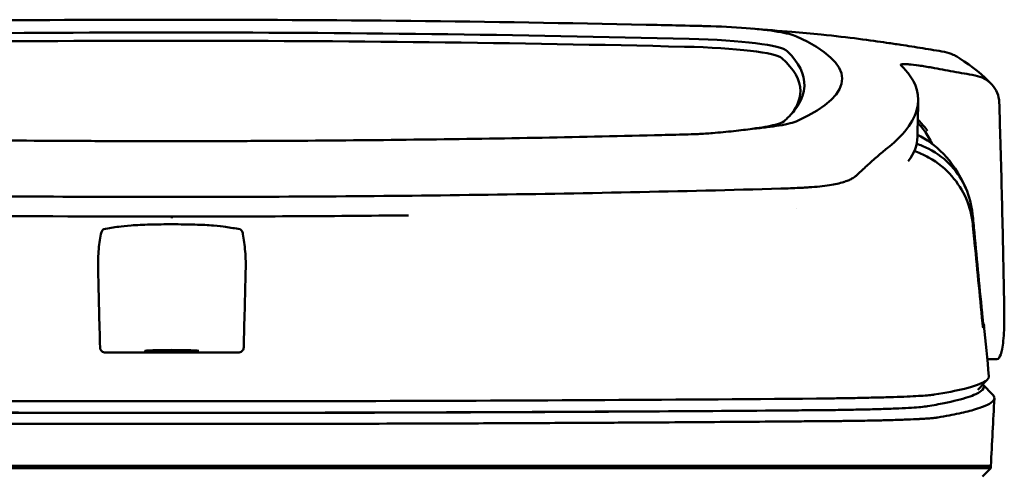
# Model space of a CAD drawing. Header units: millimetres. Extents: x 173 to 373, y 81 to 371.
# Tile 8 of 8: x 259 to 353, y 328 to 371. Entities that reach past the tile are written whole.
import ezdxf

# ---------------------------------------------------------------- set-up
doc = ezdxf.new("R2010")
doc.units = ezdxf.units.MM
doc.layers.add('Visible (ISO)', color=7, linetype='Continuous', lineweight=50)

msp = doc.modelspace()

# ---------------------------------------------------------------- linework, layer by layer
at = {"layer": 'Visible (ISO)'}
for p, q in [((273.127, 371.137), (273.368, 371.137)), ((273.609, 371.137), (273.368, 371.137)), ((318.673, 370.659), (318.665, 370.659)), ((319.482, 360.124), (319.474, 360.124)), ((333.294, 355.108), (333.284, 355.107)), ((352.069, 338.77), (351.189, 338.77)), ((350.779, 336.376), (351.716, 335.39)), ((211.807, 328.6), (273.45, 328.6)), ((273.45, 328.6), (335.094, 328.6)), ((335.183, 328.6), (335.094, 328.6)), ((335.183, 328.6), (346.148, 328.6)), ((346.172, 328.6), (346.148, 328.6)), ((346.172, 328.6), (351.522, 328.6)), ((351.522, 328.399), (351.522, 328.6)), ((351.522, 328.399), (350.718, 327.594))]:
    msp.add_line(p, q, dxfattribs=at)
for centre, major_axis, ratio, start_param, end_param in [((273.196, 341.912), (250.217, -0.007), 0.116796, 1.571075, 1.752137), ((273.54, 341.912), (250.217, 0.007), 0.116796, 1.389456, 1.570517), ((273.351, 344.903), (225.492, 0.002), 0.110939, 1.570719, 1.791596), ((273.385, 344.903), (225.492, -0.002), 0.110939, 1.349997, 1.570873), ((218.833, 316.577), (491.039, 0), 0.112496, 1.354332, 1.357413), ((321.917, 369.229), (11.395, 0.001), 0.116501, 0.614123, 1.36031), ((321.733, 369.204), (11.62, 0.008), 0.117057, 0.249938, 0.614067), ((273.373, 344.872), (-227.223, 0), 0.106767, 4.71241, 4.92951), ((273.363, 344.872), (227.223, 0), 0.106767, 1.353676, 1.570775), ((320.128, 367.983), (12.06, 0.005), 0.112737, 0.11229, 1.349826), ((196.423, 365.526), (140.93, -0.029), 0.116446, 6.036732, 6.532603), ((319.735, 367.316), (11.958, 0), 0.106769, 0.116759, 1.353619), ((85.856, 365.33), (247.896, -0.399), 0.112494, 6.278818, 6.39844), ((87.103, 364.33), (246.265, 0), 0.106767, 0.000001, 0.119511), ((16.379, 318.283), (328.583, 44.868), 0.123507, 0.082944, 0.095023), ((-1309.236, 324.579), (1662.18, -0.149), 0.85466, 0.02543, 0.027339), ((321.615, 361.847), (11.832, -0.02), 0.1161, 5.67706, 6.03839), ((338.589, 356.295), (8, 0), 0.941628, 0.410478, 0.600203), ((88.926, 360.024), (255.609, 0), 0.112496, 6.200345, 6.281111), ((331.493, 356.628), (7.019, -0.248), 0.209962, 5.741321, 5.773176), ((273.365, 389.625), (250.111, 0.001), 0.14148, 4.711093, 4.712399), ((273.371, 389.625), (250.111, -0.001), 0.14148, 4.712379, 4.713685), ((90.952, 342), (259.925, 0), 0.034069, 6.257756, 6.307803), ((273.451, 348.066), (253.534, 0), 0.034107, 4.687384, 4.712389), ((273.451, 348.066), (-253.534, 0), 0.034107, 1.570796, 1.595801), ((217.3, 383.019), (131.694, -46.074), 0.097566, 6.101307, 6.105634), ((331.109, 334.748), (-15.81, -0.255), 0.013999, 4.418519, 4.469043), ((341.779, 334.327), (4.065, 0.085), 0.066213, 5.851345, 5.864487), ((333.767, 334.066), (8.723, 0.051), 0.01813, 4.865307, 4.874761), ((334.019, 334.178), (9.376, -0.134), 0.138927, 4.85562, 4.864897), ((342.324, 334.263), (4.539, -0.85), 0.14797, 5.883025, 5.89552)]:
    msp.add_ellipse(centre, major_axis=major_axis, ratio=ratio, start_param=start_param, end_param=end_param, dxfattribs=at)
msp.add_ellipse((273.45, 339.567), major_axis=(2.575, 0), ratio=0.034053, dxfattribs=at)
for points, knots in [([(318.673, 370.659), (319.615, 370.638), (320.553, 370.617), (321.937, 370.585), (322.128, 370.581), (322.82, 370.564)], [0, 0, 0, 0, 0.2875768, 0.2875768, 0.4241939, 0.4241939, 0.4241939, 0.4241939]), ([(341.589, 368.941), (340.141, 369.155), (337.987, 369.454), (334.438, 369.815), (333.498, 369.9), (332.555, 369.974)], [-1.440036, -1.440036, -1.440036, -1.440036, -0.642113, -0.642113, -0.360667, -0.360667, -0.360667, -0.360667]), ([(341.622, 368.936), (341.842, 368.904), (342.061, 368.872), (342.501, 368.809), (342.72, 368.778), (342.936, 368.748)], [-0.1345748, -0.1345748, -0.1345748, -0.1345748, -0.0679854, -0.0679854, -0.0000014, -0.0000014, -0.0000014, -0.0000014]), ([(342.936, 368.748), (342.937, 368.748), (342.938, 368.748), (342.938, 368.747), (342.939, 368.747), (342.939, 368.747)], [-0.0004547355, -0.0004547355, -0.0004547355, -0.0004547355, -0.000271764, -0.000271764, -0.0001436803, -0.0001436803, -0.0001436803, -0.0001436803]), ([(342.939, 368.747), (343.637, 368.64), (344.333, 368.529), (345.727, 368.301), (346.424, 368.184), (347.121, 368.065)], [-0.4238688, -0.4238688, -0.4238688, -0.4238688, -0.2121683, -0.2121683, -0.0000057, -0.0000057, -0.0000057, -0.0000057]), ([(348.173, 367.678), (348.098, 367.722), (348.022, 367.763), (347.684, 367.926), (347.406, 368.016), (347.121, 368.065)], [0.246521, 0.246521, 0.246521, 0.246521, 0.2758807, 0.2758807, 0.3733983, 0.3733983, 0.3733983, 0.3733983]), ([(341.736, 358.963), (343.414, 360.318), (344.36, 361.672), (344.776, 364.386), (344.13, 365.51), (343.374, 366.359)], [-4.346663, -4.346663, -4.346663, -4.346663, -2.419846, -2.419846, -0.37687, -0.37687, -0.37687, -0.37687]), ([(342.932, 366.824), (342.906, 366.864), (342.958, 366.89), (343.203, 366.911), (343.395, 366.906), (343.643, 366.886)], [-0.2425146, -0.2425146, -0.2425146, -0.2425146, -0.1218064, -0.1218064, 0, 0, 0, 0]), ([(342.954, 366.799), (342.95, 366.803), (342.945, 366.808), (342.938, 366.816), (342.935, 366.82), (342.932, 366.824)], [-0.02379966, -0.02379966, -0.02379966, -0.02379966, -0.01189775, -0.01189775, 0, 0, 0, 0]), ([(343.721, 366.88), (343.99, 366.857), (344.314, 366.819), (344.867, 366.741), (345.067, 366.711), (345.472, 366.645), (345.677, 366.61), (345.884, 366.572)], [-0.2554395, -0.2554395, -0.2554395, -0.2554395, -0.1295137, -0.1295137, -0.0635227, -0.0635227, 0, 0, 0, 0]), ([(350.019, 365.82), (349.33, 365.946), (348.64, 366.072), (347.263, 366.322), (346.575, 366.447), (345.887, 366.572)], [-0.4226271, -0.4226271, -0.4226271, -0.4226271, -0.2111495, -0.2111495, -0.0002764, -0.0002764, -0.0002764, -0.0002764]), ([(350.019, 365.82), (350.335, 365.763), (350.637, 365.656), (351.188, 365.359), (351.434, 365.169), (351.853, 364.714), (352.019, 364.447), (352.252, 363.876), (352.317, 363.57), (352.326, 363.262)], [0.0000001, 0.0000001, 0.0000001, 0.0000001, 0.0969079, 0.0969079, 0.1954042, 0.1954042, 0.2999147, 0.2999147, 0.4078288, 0.4078288, 0.4078288, 0.4078288]), ([(333.749, 364.809), (333.723, 364.184), (333.511, 363.558), (332.87, 362.557), (332.56, 362.181), (332.088, 361.712), (331.989, 361.618), (331.76, 361.41), (331.624, 361.294), (330.419, 360.982), (329.686, 360.855), (328.784, 360.744)], [-5.749402, -5.749402, -5.749402, -5.749402, -2.990939, -2.990939, -1.325537, -1.325537, -0.909235, -0.909235, -0.401118, -0.401118, -0.000028, -0.000028, -0.000028, -0.000028]), ([(344.566, 361.633), (344.693, 361.495), (344.822, 361.351), (345.043, 361.098), (345.134, 360.992), (345.376, 360.702), (345.486, 360.562), (345.497, 360.553)], [0.2220516, 0.2220516, 0.2220516, 0.2220516, 0.2910621, 0.2910621, 0.3393663, 0.3393663, 0.4191002, 0.4191002, 0.4191002, 0.4191002]), ([(328.784, 360.744), (328.243, 360.662), (327.648, 360.587), (326.372, 360.448), (325.694, 360.385), (324.984, 360.328)], [-0.4693062, -0.4693062, -0.4693062, -0.4693062, -0.2338119, -0.2338119, 0, 0, 0, 0]), ([(331.337, 361.048), (330.988, 360.99), (330.599, 360.935), (329.745, 360.833), (329.28, 360.786), (328.784, 360.744)], [0, 0, 0, 0, 0.1862934, 0.1862934, 0.373657, 0.373657, 0.373657, 0.373657]), ([(352.41, 360.55), (352.495, 357.708), (352.569, 354.865), (352.699, 349.179), (352.754, 346.336), (352.8, 343.493)], [0.000092, 0.000092, 0.000092, 0.000092, 0.998221, 0.998221, 1.99626, 1.99626, 1.99626, 1.99626]), ([(227.263, 360.124), (234.883, 359.936), (242.518, 359.796), (254.056, 359.655), (257.903, 359.62), (263.689, 359.584), (265.624, 359.575), (269.406, 359.563), (271.22, 359.56), (273.119, 359.56)], [0.000811, 0.000811, 0.000811, 0.000811, 2.334672, 2.334672, 3.49801, 3.49801, 4.08174, 4.08174, 4.638981, 4.638981, 4.638981, 4.638981]), ([(319.474, 360.124), (311.853, 359.936), (304.218, 359.796), (292.68, 359.655), (288.833, 359.62), (283.047, 359.584), (281.112, 359.575), (277.33, 359.563), (275.516, 359.56), (273.617, 359.56)], [-4.786373, -4.786373, -4.786373, -4.786373, -2.390488, -2.390488, -1.196233, -1.196233, -0.59699, -0.59699, -0.02494, -0.02494, -0.02494, -0.02494]), ([(322.379, 360.195), (322.31, 360.193), (322.243, 360.192), (321.278, 360.168), (320.381, 360.146), (319.482, 360.124)], [-0.2961372, -0.2961372, -0.2961372, -0.2961372, -0.2753203, -0.2753203, 0, 0, 0, 0]), ([(324.984, 360.328), (324.763, 360.311), (324.54, 360.294), (324.067, 360.264), (323.843, 360.251), (323.637, 360.241)], [-0.50387247, -0.50387247, -0.50387247, -0.50387247, -0.45983504, -0.45983504, -0.4114315, -0.4114315, -0.4114315, -0.4114315]), ([(341.736, 358.963), (341.595, 358.85), (341.451, 358.731), (341.151, 358.481), (340.997, 358.351), (340.837, 358.216)], [0, 0, 0, 0, 0.2796752, 0.2796752, 0.5576135, 0.5576135, 0.5576135, 0.5576135]), ([(349.806, 351.629), (349.723, 352.472), (349.506, 353.302), (348.826, 354.865), (348.364, 355.59), (347.239, 356.875), (346.508, 357.506), (345.1, 358.287), (344.625, 358.479), (344.226, 358.614)], [-0.7071846, -0.7071846, -0.7071846, -0.7071846, -0.5257935, -0.5257935, -0.3432663, -0.3432663, -0.157236, -0.157236, -0.0552414, -0.0552414, -0.0552414, -0.0552414]), ([(349.784, 352.616), (349.702, 353.469), (349.483, 354.305), (348.797, 355.855), (348.334, 356.563), (347.205, 357.799), (346.469, 358.399), (345.164, 359.052), (344.79, 359.197), (344.453, 359.305)], [0, 0, 0, 0, 0.2574331, 0.2574331, 0.513221, 0.513221, 0.7737087, 0.7737087, 0.8833633, 0.8833633, 0.8833633, 0.8833633]), ([(340.837, 358.216), (340.519, 357.946), (340.174, 357.637), (339.665, 357.175), (339.511, 357.035), (339.355, 356.892)], [0, 0, 0, 0, 0.5552811, 0.5552811, 0.7859676, 0.7859676, 0.7859676, 0.7859676]), ([(338.369, 356.032), (338.267, 355.972), (338.152, 355.914), (337.893, 355.8), (337.749, 355.745), (337.593, 355.692)], [0, 0, 0, 0, 0.0956462, 0.0956462, 0.1913091, 0.1913091, 0.1913091, 0.1913091]), ([(338.369, 356.032), (338.434, 356.07), (338.494, 356.109), (338.601, 356.187), (338.649, 356.227), (338.691, 356.268)], [-0.1224987, -0.1224987, -0.1224987, -0.1224987, -0.0612768, -0.0612768, 0, 0, 0, 0]), ([(273.041, 354.24), (263.356, 354.241), (253.678, 354.308), (234.349, 354.573), (224.719, 354.772), (215.215, 355.036)], [0.032666, 0.032666, 0.032666, 0.032666, 2.938218, 2.938218, 5.868286, 5.868286, 5.868286, 5.868286]), ([(273.695, 354.24), (283.38, 354.241), (293.059, 354.308), (312.387, 354.573), (322.017, 354.772), (331.521, 355.036)], [-5.838765, -5.838765, -5.838765, -5.838765, -2.931647, -2.931647, 0, 0, 0, 0]), ([(333.284, 355.107), (332.998, 355.092), (332.709, 355.079), (332.121, 355.055), (331.822, 355.045), (331.521, 355.036)], [0.0010258, 0.0010258, 0.0010258, 0.0010258, 0.0919929, 0.0919929, 0.1847322, 0.1847322, 0.1847322, 0.1847322]), ([(333.294, 355.108), (333.447, 355.116), (333.599, 355.124), (333.901, 355.142), (334.051, 355.151), (334.2, 355.16)], [-0.09692418, -0.09692418, -0.09692418, -0.09692418, -0.04843685, -0.04843685, 0, 0, 0, 0]), ([(334.2, 355.16), (334.906, 355.205), (335.559, 355.273), (336.66, 355.444), (337.114, 355.542), (337.479, 355.655)], [-0.4625677, -0.4625677, -0.4625677, -0.4625677, -0.2330564, -0.2330564, -0.0223869, -0.0223869, -0.0223869, -0.0223869]), ([(273.451, 352.369), (273.451, 352.355), (273.451, 352.341), (273.451, 352.273), (273.451, 352.237), (273.451, 352.225), (273.451, 352.225), (273.451, 352.224)], [-0.062804, -0.062804, -0.062804, -0.062804, -0.05139297, -0.05139297, 0, 0, 0.00065518, 0.00065518, 0.00065518, 0.00065518]), ([(350.739, 342.712), (350.477, 345.423), (350.216, 348.136), (349.954, 350.847), (349.898, 351.436), (349.841, 352.026), (349.784, 352.616)], [0.478961, 0.478961, 0.478961, 0.478961, 8.650914, 8.650914, 8.650914, 10.427613, 10.427613, 10.427613, 10.427613]), ([(266.956, 351.16), (266.929, 351.155), (266.901, 351.143), (266.846, 351.1), (266.817, 351.068), (266.768, 350.988), (266.747, 350.942), (266.708, 350.834), (266.691, 350.772), (266.678, 350.703)], [0, 0, 0, 0, 0.02258089, 0.02258089, 0.04850306, 0.04850306, 0.07220962, 0.07220962, 0.09691216, 0.09691216, 0.09691216, 0.09691216]), ([(266.956, 351.16), (267.196, 351.201), (267.435, 351.243), (267.913, 351.326), (268.133, 351.368), (268.676, 351.453), (269.078, 351.493), (270.094, 351.562), (270.706, 351.589), (272.055, 351.627), (272.781, 351.636), (274.242, 351.635), (274.964, 351.625), (276.301, 351.585), (276.903, 351.557), (277.895, 351.486), (278.284, 351.446), (278.795, 351.362), (279.018, 351.321), (279.482, 351.241), (279.714, 351.2), (279.946, 351.16)], [-2.057945, -2.057945, -2.057945, -2.057945, -1.863354, -1.863354, -1.669647, -1.669647, -1.459798, -1.459798, -1.242226, -1.242226, -1.02293, -1.02293, -0.803644, -0.803644, -0.586525, -0.586525, -0.377074, -0.377074, -0.18869, -0.18869, -0.000001, -0.000001, -0.000001, -0.000001]), ([(279.946, 351.16), (279.974, 351.155), (280.001, 351.143), (280.057, 351.1), (280.085, 351.068), (280.134, 350.988), (280.156, 350.942), (280.194, 350.834), (280.211, 350.772), (280.224, 350.703)], [-0.09701105, -0.09701105, -0.09701105, -0.09701105, -0.07440711, -0.07440711, -0.0484585, -0.0484585, -0.02472775, -0.02472775, 0, 0, 0, 0]), ([(350.734, 342.216), (350.467, 344.924), (350.201, 347.627), (349.934, 350.336), (349.891, 350.767), (349.849, 351.198), (349.806, 351.629)], [0.46186, 0.46186, 0.46186, 0.46186, 8.654063, 8.654063, 8.654063, 9.958979, 9.958979, 9.958979, 9.958979]), ([(266.417, 347.16), (266.401, 347.805), (266.416, 348.441), (266.507, 349.634), (266.58, 350.188), (266.678, 350.703)], [-0.3788311, -0.3788311, -0.3788311, -0.3788311, -0.1854285, -0.1854285, -0.0000079, -0.0000079, -0.0000079, -0.0000079]), ([(280.485, 347.16), (280.502, 347.805), (280.486, 348.441), (280.395, 349.634), (280.323, 350.188), (280.224, 350.703)], [0, 0, 0, 0, 0.1942712, 0.1942712, 0.3805229, 0.3805229, 0.3805229, 0.3805229]), ([(350.797, 342.218), (350.796, 342.22), (350.793, 342.232), (350.787, 342.276), (350.783, 342.307), (350.772, 342.394), (350.766, 342.448), (350.757, 342.529), (350.753, 342.565), (350.746, 342.638), (350.742, 342.675), (350.739, 342.712)], [0, 0, 0, 0, 0.01893043, 0.01893043, 0.03701692, 0.03701692, 0.05933152, 0.05933152, 0.07460682, 0.07460682, 0.08989797, 0.08989797, 0.08989797, 0.08989797]), ([(352.8, 343.493), (352.811, 342.784), (352.806, 342.132), (352.751, 340.81), (352.691, 340.198), (352.523, 339.345), (352.426, 339.069), (352.248, 338.835), (352.182, 338.788), (352.098, 338.772), (352.083, 338.77), (352.069, 338.77)], [0.000001, 0.000001, 0.000001, 0.000001, 0.24889, 0.24889, 0.568691, 0.568691, 0.841683, 0.841683, 0.983465, 0.983465, 1.012053, 1.012053, 1.012053, 1.012053]), ([(350.792, 341.775), (350.791, 341.773), (350.788, 341.78), (350.781, 341.816), (350.777, 341.844), (350.767, 341.918), (350.761, 341.968), (350.752, 342.046), (350.748, 342.078), (350.741, 342.146), (350.738, 342.181), (350.734, 342.216)], [-0.06070109, -0.06070109, -0.06070109, -0.06070109, -0.04973489, -0.04973489, -0.03788451, -0.03788451, -0.02141751, -0.02141751, -0.01070474, -0.01070474, 0, 0, 0, 0]), ([(267.112, 339.422), (267.052, 339.422), (266.991, 339.432), (266.873, 339.472), (266.822, 339.503), (266.724, 339.581), (266.686, 339.632), (266.643, 339.711), (266.63, 339.745), (266.611, 339.815), (266.606, 339.851), (266.605, 339.887)], [-0.06079793, -0.06079793, -0.06079793, -0.06079793, -0.04978833, -0.04978833, -0.03793526, -0.03793526, -0.02182904, -0.02182904, -0.01094022, -0.01094022, 0, 0, 0, 0]), ([(279.79, 339.422), (279.85, 339.422), (279.911, 339.432), (280.029, 339.472), (280.081, 339.502), (280.178, 339.581), (280.216, 339.632), (280.259, 339.711), (280.273, 339.745), (280.291, 339.815), (280.296, 339.851), (280.297, 339.887)], [0, 0, 0, 0, 0.0181194, 0.0181194, 0.0376152, 0.0376152, 0.0641029, 0.0641029, 0.0820224, 0.0820224, 0.1000128, 0.1000128, 0.1000128, 0.1000128]), ([(351.343, 337.161), (351.358, 337.005), (351.25, 336.85), (351.019, 336.695), (350.653, 336.451), (349.979, 336.207), (349.003, 335.966), (348.234, 335.776), (347.274, 335.587), (346.13, 335.399)], [51.780318, 51.780318, 51.780318, 51.780318, 65.647729, 65.647729, 65.647729, 87.530305, 87.530305, 87.530305, 104.770272, 104.770272, 104.770272, 104.770272]), ([(345.495, 334.296), (346.065, 334.393), (346.59, 334.49), (347.07, 334.588), (347.99, 334.775), (348.745, 334.964), (349.331, 335.153), (349.917, 335.342), (350.335, 335.532), (350.583, 335.722), (350.832, 335.912), (350.912, 336.102), (350.822, 336.292), (350.809, 336.319), (350.794, 336.345), (350.775, 336.372)], [0, 0, 0, 0, 0.00852217, 0.00852217, 0.00852217, 0.0248771, 0.0248771, 0.0248771, 0.04123203, 0.04123203, 0.04123203, 0.05758697, 0.05758697, 0.05758697, 0.05986236, 0.05986236, 0.05986236, 0.05986236]), ([(346.009, 335.38), (345.869, 335.361), (345.682, 335.343), (345.452, 335.324), (345.222, 335.306), (344.944, 335.287), (344.627, 335.27), (344.31, 335.252), (343.948, 335.235), (343.551, 335.218), (343.153, 335.201), (342.713, 335.185), (342.243, 335.17), (341.773, 335.154), (341.263, 335.139), (340.729, 335.126), (340.194, 335.112), (339.625, 335.099), (339.037, 335.087), (338.448, 335.075), (337.83, 335.064), (337.199, 335.054), (336.705, 335.047), (336.198, 335.04), (335.685, 335.034)], [0, 0, 0, 0, 1.921104, 1.921104, 1.921104, 3.842208, 3.842208, 3.842208, 5.763312, 5.763312, 5.763312, 7.684416, 7.684416, 7.684416, 9.60552, 9.60552, 9.60552, 11.526625, 11.526625, 11.526625, 13.447729, 13.447729, 13.447729, 14.949954, 14.949954, 14.949954, 14.949954]), ([(346.478, 333.222), (347.229, 333.35), (347.901, 333.479), (349.093, 333.739), (349.612, 333.869), (350.344, 334.088), (350.602, 334.175), (351.121, 334.38), (351.355, 334.497), (351.751, 334.772), (351.863, 334.929), (351.861, 335.187), (351.813, 335.289), (351.716, 335.39)], [-6.886177, -6.886177, -6.886177, -6.886177, -6.165652, -6.165652, -5.441648, -5.441648, -4.957438, -4.957438, -4.310444, -4.310444, -3.446201, -3.446201, -2.886006, -2.886006, -2.886006, -2.886006]), ([(211.988, 335.024), (219.095, 334.963), (226.305, 334.913), (233.537, 334.873), (240.77, 334.834), (248.079, 334.805), (255.383, 334.787), (261.392, 334.772), (267.427, 334.765), (273.451, 334.765)], [0, 0, 0, 0, 21.882576, 21.882576, 21.882576, 43.765152, 43.765152, 43.765152, 61.766885, 61.766885, 61.766885, 61.766885]), ([(334.915, 335.024), (327.808, 334.963), (320.598, 334.913), (313.365, 334.873), (306.132, 334.834), (298.824, 334.805), (291.519, 334.787), (285.51, 334.772), (279.475, 334.765), (273.451, 334.765)], [0, 0, 0, 0, 21.882576, 21.882576, 21.882576, 43.765152, 43.765152, 43.765152, 61.766885, 61.766885, 61.766885, 61.766885]), ([(335.178, 333.918), (335.212, 333.918), (335.245, 333.919), (335.278, 333.919), (335.347, 333.92), (335.415, 333.92), (335.483, 333.921), (335.552, 333.922), (335.62, 333.922), (335.688, 333.923), (335.86, 333.925), (336.033, 333.927), (336.203, 333.929), (336.373, 333.931), (336.544, 333.933), (336.712, 333.935), (337.047, 333.939), (337.382, 333.944), (337.706, 333.95), (338.355, 333.96), (338.989, 333.973), (339.583, 333.987), (340.178, 334.001), (340.749, 334.017), (341.275, 334.034), (341.801, 334.051), (342.296, 334.069), (342.741, 334.089), (343.187, 334.109), (343.594, 334.13), (343.948, 334.151), (344.302, 334.173), (344.611, 334.196), (344.865, 334.22), (345.12, 334.243), (345.324, 334.267), (345.473, 334.292)], [0, 0, 0, 0, 0.00010295, 0.00010295, 0.00010295, 0.00031548, 0.00031548, 0.00031548, 0.000528, 0.000528, 0.000528, 0.00106596, 0.00106596, 0.00106596, 0.00160392, 0.00160392, 0.00160392, 0.00267984, 0.00267984, 0.00267984, 0.00483168, 0.00483168, 0.00483168, 0.00698352, 0.00698352, 0.00698352, 0.00913536, 0.00913536, 0.00913536, 0.01128719, 0.01128719, 0.01128719, 0.01343903, 0.01343903, 0.01343903, 0.01559087, 0.01559087, 0.01559087, 0.01559087]), ([(211.804, 333.917), (217.091, 333.872), (222.431, 333.832), (227.791, 333.798), (233.151, 333.764), (238.553, 333.736), (243.964, 333.714), (249.375, 333.692), (254.817, 333.677), (260.257, 333.667), (264.65, 333.659), (269.052, 333.655), (273.45, 333.655)], [0, 0, 0, 0, 0.01635215, 0.01635215, 0.01635215, 0.03270429, 0.03270429, 0.03270429, 0.04905643, 0.04905643, 0.04905643, 0.06225952, 0.06225952, 0.06225952, 0.06225952]), ([(228.914, 333.8), (230.505, 333.791), (232.098, 333.782), (233.692, 333.773), (240.897, 333.735), (248.177, 333.707), (255.453, 333.69), (261.439, 333.675), (267.451, 333.668), (273.451, 333.668)], [17.040997, 17.040997, 17.040997, 17.040997, 21.882576, 21.882576, 21.882576, 43.765152, 43.765152, 43.765152, 61.766885, 61.766885, 61.766885, 61.766885]), ([(273.45, 333.655), (277.849, 333.655), (282.251, 333.659), (286.643, 333.667), (292.083, 333.677), (297.525, 333.692), (302.936, 333.714), (308.347, 333.736), (313.749, 333.764), (319.11, 333.798), (323.612, 333.826), (328.101, 333.859), (332.556, 333.896), (333.404, 333.903), (334.251, 333.91), (335.097, 333.917)], [0, 0, 0, 0, 0.01320302, 0.01320302, 0.01320302, 0.02955506, 0.02955506, 0.02955506, 0.04590711, 0.04590711, 0.04590711, 0.05964326, 0.05964326, 0.05964326, 0.06225916, 0.06225916, 0.06225916, 0.06225916]), ([(317.988, 333.8), (316.397, 333.791), (314.804, 333.782), (313.21, 333.773), (306.006, 333.735), (298.725, 333.707), (291.449, 333.69), (285.464, 333.675), (279.452, 333.668), (273.451, 333.668)], [17.040997, 17.040997, 17.040997, 17.040997, 21.882576, 21.882576, 21.882576, 43.765152, 43.765152, 43.765152, 61.766885, 61.766885, 61.766885, 61.766885]), ([(211.562, 332.869), (211.631, 332.869), (211.721, 332.868), (211.917, 332.866), (212.005, 332.865), (212.272, 332.863), (212.449, 332.862), (212.982, 332.857), (213.337, 332.854), (214.404, 332.845), (215.116, 332.839), (217.255, 332.822), (218.684, 332.811), (222.982, 332.779), (225.858, 332.76), (230.669, 332.73), (232.598, 332.719), (237.108, 332.695), (239.691, 332.683), (244.867, 332.661), (247.46, 332.651), (253.948, 332.63), (257.847, 332.621), (263.701, 332.612), (265.651, 332.61), (269.552, 332.606), (271.501, 332.606), (273.45, 332.606)], [-6.255822, -6.255822, -6.255822, -6.255822, -6.222837, -6.222837, -6.195433, -6.195433, -6.140619, -6.140619, -6.030972, -6.030972, -5.8116, -5.8116, -5.372567, -5.372567, -4.493566, -4.493566, -3.9071, -3.9071, -3.124844, -3.124844, -2.342742, -2.342742, -1.17034, -1.17034, -0.584842, -0.584842, 0, 0, 0, 0]), ([(273.45, 332.606), (275.4, 332.606), (277.35, 332.606), (281.251, 332.61), (283.202, 332.612), (289.056, 332.621), (292.957, 332.63), (299.446, 332.651), (302.039, 332.661), (307.215, 332.683), (309.798, 332.695), (314.307, 332.719), (316.235, 332.73), (321.045, 332.76), (323.921, 332.779), (328.218, 332.811), (329.647, 332.822), (331.786, 332.839), (332.498, 332.845), (333.564, 332.854), (333.919, 332.857), (334.452, 332.862), (334.629, 332.863), (334.896, 332.865), (334.984, 332.866), (335.18, 332.868), (335.27, 332.869), (335.339, 332.869)], [-4.030061, -4.030061, -4.030061, -4.030061, -3.653231, -3.653231, -3.275977, -3.275977, -2.520565, -2.520565, -2.016634, -2.016634, -1.51279, -1.51279, -1.135053, -1.135053, -0.568897, -0.568897, -0.286119, -0.286119, -0.144824, -0.144824, -0.074201, -0.074201, -0.038896, -0.038896, -0.021246, -0.021246, 0, 0, 0, 0]), ([(335.425, 332.87), (335.601, 332.871), (335.776, 332.872), (336.127, 332.875), (336.302, 332.876), (336.593, 332.879), (336.71, 332.88), (336.982, 332.882), (337.136, 332.884), (337.497, 332.888), (337.702, 332.89), (338.178, 332.896), (338.448, 332.9), (339.071, 332.909), (339.421, 332.915), (340.224, 332.93), (340.668, 332.939), (341.34, 332.955), (341.579, 332.961), (342.078, 332.975), (342.336, 332.982), (342.833, 332.997), (343.072, 333.006), (343.701, 333.029), (344.07, 333.044), (344.532, 333.067), (344.653, 333.073), (344.971, 333.09), (345.158, 333.101), (345.459, 333.121), (345.579, 333.13), (345.856, 333.151), (346.004, 333.164), (346.258, 333.191), (346.366, 333.204), (346.455, 333.218)], [-1.675078, -1.675078, -1.675078, -1.675078, -1.620697, -1.620697, -1.565777, -1.565777, -1.528877, -1.528877, -1.479343, -1.479343, -1.412749, -1.412749, -1.323055, -1.323055, -1.202102, -1.202102, -1.038984, -1.038984, -0.945175, -0.945175, -0.837697, -0.837697, -0.730315, -0.730315, -0.543129, -0.543129, -0.473441, -0.473441, -0.352446, -0.352446, -0.262698, -0.262698, -0.12999, -0.12999, 0, 0, 0, 0]), ([(351.522, 328.399), (351.522, 328.399), (351.494, 328.399), (351.345, 328.399), (351.178, 328.399), (350.664, 328.399), (350.294, 328.399), (349.583, 328.399), (349.31, 328.399), (348.687, 328.399), (348.333, 328.399), (347.537, 328.399), (347.092, 328.399), (346.473, 328.399), (346.21, 328.399), (346.004, 328.399), (345.931, 328.399), (345.724, 328.399), (345.578, 328.399), (345.329, 328.399), (345.24, 328.399), (344.995, 328.399), (344.832, 328.399), (344.474, 328.399), (344.278, 328.399), (343.898, 328.399), (343.717, 328.399), (343.257, 328.399), (342.969, 328.399), (342.448, 328.399), (342.223, 328.399), (341.763, 328.399), (341.528, 328.399), (341.137, 328.399), (340.986, 328.399), (340.64, 328.399), (340.445, 328.399), (339.988, 328.399), (339.723, 328.399), (339.282, 328.399), (339.108, 328.399), (338.54, 328.399), (338.136, 328.399), (336.394, 328.399), (335.668, 328.399), (331.305, 328.399), (328.803, 328.399), (323.939, 328.399), (321.577, 328.399), (314.778, 328.399), (310.325, 328.399), (303.899, 328.399), (301.938, 328.399), (298.139, 328.399), (296.302, 328.399), (292.736, 328.399), (291.007, 328.399), (282.795, 328.399), (276.3, 328.399), (267.365, 328.399), (264.925, 328.399), (258.216, 328.399), (253.951, 328.399), (248.101, 328.399), (246.507, 328.399), (242.13, 328.399), (239.35, 328.399), (232.414, 328.399), (228.267, 328.399), (220.007, 328.399), (215.895, 328.399), (211.807, 328.399)], [4.259276, 4.259276, 4.259276, 4.259276, 4.670353, 4.670353, 5.333093, 5.333093, 6.087544, 6.087544, 6.48643, 6.48643, 6.916955, 6.916955, 7.375465, 7.375465, 7.508459, 7.508459, 7.569769, 7.569769, 7.664913, 7.664913, 7.713725, 7.713725, 7.791614, 7.791614, 7.873119, 7.873119, 7.940289, 7.940289, 8.037054, 8.037054, 8.105988, 8.105988, 8.173685, 8.173685, 8.21539, 8.21539, 8.267249, 8.267249, 8.334795, 8.334795, 8.377608, 8.377608, 8.47358, 8.47358, 8.783476, 8.783476, 9.196774, 9.196774, 9.584439, 9.584439, 10.310287, 10.310287, 10.628298, 10.628298, 10.925673, 10.925673, 11.204895, 11.204895, 12.251527, 12.251527, 12.644845, 12.644845, 13.333545, 13.333545, 13.591652, 13.591652, 14.043256, 14.043256, 14.721038, 14.721038, 15.399535, 15.399535, 15.399535, 15.399535])]:
    msp.add_open_spline(points, degree=3, knots=knots, dxfattribs=at)
for points in [[(328.776, 370.29), (330.086, 370.175), (331.335, 370.071), (332.555, 369.975)], [(341.589, 368.941), (341.6, 368.94), (341.611, 368.938), (341.622, 368.936)], [(348.173, 367.678), (348.302, 367.602), (348.43, 367.523), (348.557, 367.442)], [(348.557, 367.442), (349.756, 366.678), (350.785, 365.866), (351.631, 364.955)], [(343.643, 366.886), (343.668, 366.884), (343.695, 366.882), (343.721, 366.88)], [(333.368, 364.33), (333.368, 363.634), (333.109, 362.938), (332.592, 362.244)], [(344.602, 363.455), (344.579, 362.292), (344.556, 361.128), (344.535, 359.965)], [(344.559, 361.299), (344.78, 361.072), (344.993, 360.821), (345.191, 360.55)], [(273.119, 359.56), (273.202, 359.56), (273.285, 359.56), (273.368, 359.56)], [(273.617, 359.56), (273.534, 359.56), (273.451, 359.56), (273.368, 359.56)], [(323.637, 360.241), (323.146, 360.217), (322.756, 360.204), (322.379, 360.195)], [(344.539, 360.167), (346.23, 359.289), (347.883, 357.891), (349.127, 355.108)], [(339.355, 356.892), (339.13, 356.686), (338.906, 356.475), (338.691, 356.268)], [(332.97, 353.185), (332.97, 353.185), (332.97, 353.185), (332.97, 353.185)], [(273.368, 352.369), (265.861, 352.369), (258.359, 352.407), (250.884, 352.483)], [(273.368, 352.369), (280.927, 352.369), (288.481, 352.408), (296.007, 352.485)], [(266.605, 339.887), (266.542, 342.312), (266.48, 344.736), (266.417, 347.16)], [(280.297, 339.887), (280.36, 342.312), (280.422, 344.736), (280.485, 347.16)], [(350.685, 342.711), (350.703, 342.711), (350.721, 342.712), (350.739, 342.712)], [(350.875, 342.029), (351.031, 340.406), (351.187, 338.783), (351.344, 337.161)], [(351.215, 336.857), (350.911, 336.521), (350.606, 336.186), (350.302, 335.851)], [(351.862, 335.066), (351.748, 332.911), (351.635, 330.756), (351.522, 328.6)]]:
    msp.add_open_spline(points, degree=3, dxfattribs=at)

doc.saveas('drawing.dxf')
